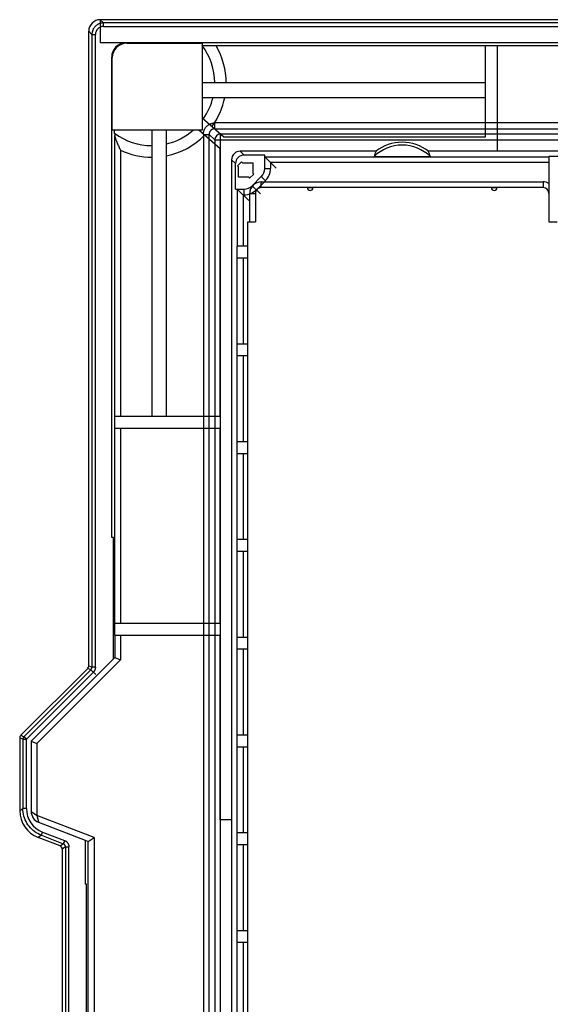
# Model space of a CAD drawing. Header units: millimetres. Extents: x -131 to 243, y -184 to 114.
# Tile 3 of 7: x -131 to -39, y -57 to 114. Entities that reach past the tile are written whole.
import ezdxf

# ---------------------------------------------------------------- set-up
doc = ezdxf.new("R2010")
doc.units = ezdxf.units.MM
doc.layers.add('MAIN-1', color=7, linetype='Continuous')
doc.layers.add('MAIN-2', color=7, linetype='Continuous')

msp = doc.modelspace()

# ---------------------------------------------------------------- linework, layer by layer
at = {"layer": 'MAIN-1'}
for p, q in [((-118, 113.02), (-118.05, 112.94)), ((-117.95, 113.09), (-118, 113.02)), ((-117.9, 113.16), (-117.95, 113.09)), ((-117.84, 113.23), (-117.9, 113.16)), ((-117.78, 113.3), (-117.84, 113.23)), ((-117.72, 113.36), (-117.78, 113.3)), ((-117.65, 113.42), (-117.72, 113.36)), ((-117.58, 113.48), (-117.65, 113.42)), ((-117.51, 113.53), (-117.58, 113.48)), ((-117.44, 113.59), (-117.51, 113.53)), ((-117.36, 113.63), (-117.44, 113.59)), ((-117.28, 113.68), (-117.36, 113.63)), ((-117.2, 113.72), (-117.28, 113.68)), ((-117.12, 113.76), (-117.2, 113.72)), ((-117.04, 113.79), (-117.12, 113.76)), ((-116.95, 113.82), (-117.04, 113.79)), ((-116.87, 113.84), (-116.95, 113.82)), ((-116.9, 114.48), (-116.34, 113.92)), ((-116.78, 113.87), (-116.87, 113.84)), ((-116.69, 113.88), (-116.78, 113.87)), ((-116.6, 113.9), (-116.69, 113.88)), ((-116.52, 113.91), (-116.6, 113.9)), ((-116.43, 113.91), (-116.52, 113.91)), ((-116.34, 113.92), (-116.43, 113.91)), ((228.54, 113.92), (-116.34, 113.92)), ((-116.34, 113.32), (228.54, 113.32)), ((-118.34, 111.92), (-118.9, 112.48)), ((-118.33, 112.01), (-118.34, 111.92)), ((-118.34, 111.92), (-118.34, 1.89)), ((-118.32, 112.19), (-118.33, 112.1)), ((-118.33, 112.1), (-118.33, 112.01)), ((-118.3, 112.27), (-118.32, 112.19)), ((-118.29, 112.36), (-118.3, 112.27)), ((-118.26, 112.45), (-118.29, 112.36)), ((-118.24, 112.54), (-118.26, 112.45)), ((-118.21, 112.62), (-118.24, 112.54)), ((-118.17, 112.7), (-118.21, 112.62)), ((-118.14, 112.79), (-118.17, 112.7)), ((-118.1, 112.87), (-118.14, 112.79)), ((-118.05, 112.94), (-118.1, 112.87)), ((-117.74, 1.89), (-117.74, 111.92)), ((-98.47, 95.85), (-98.41, 95.91)), ((-98.41, 95.91), (-98.34, 95.98)), ((-98.34, 95.98), (-98.28, 96.04)), ((-98.28, 96.04), (-98.21, 96.09)), ((-98.21, 96.09), (-98.14, 96.15)), ((-98.14, 96.15), (-98.06, 96.2)), ((-98.06, 96.2), (-97.99, 96.25)), ((-97.99, 96.25), (-97.91, 96.29)), ((-97.91, 96.29), (-97.83, 96.33)), ((-97.83, 96.33), (-97.75, 96.37)), ((-97.75, 96.37), (-97.67, 96.4)), ((-97.67, 96.4), (-97.59, 96.43)), ((-97.59, 96.43), (-97.5, 96.46)), ((-97.5, 96.46), (-97.42, 96.48)), ((-97.42, 96.48), (-97.33, 96.5)), ((-97.33, 96.5), (-97.24, 96.51)), ((-97.24, 96.51), (-97.15, 96.52)), ((-97.15, 96.52), (-97.06, 96.53)), ((-97.06, 96.53), (-96.96, 96.53)), ((209.15, 96.53), (-96.96, 96.53)), ((-96.96, 95.53), (-96.96, 96.53)), ((-98.96, 94.63), (-98.95, 94.72)), ((-98.96, 94.53), (-98.96, 94.63)), ((-98.96, 94.53), (-98.96, -163.57)), ((-98.96, 94.53), (-97.96, 94.53)), ((-98.95, 94.72), (-98.94, 94.81)), ((-98.94, 94.81), (-98.93, 94.9)), ((-98.93, 94.9), (-98.91, 94.99)), ((-98.91, 94.99), (-98.89, 95.07)), ((-98.89, 95.07), (-98.86, 95.16)), ((-98.86, 95.16), (-98.83, 95.24)), ((-98.83, 95.24), (-98.8, 95.32)), ((-98.8, 95.32), (-98.76, 95.4)), ((-98.76, 95.4), (-98.72, 95.48)), ((-98.72, 95.48), (-98.68, 95.56)), ((-98.68, 95.56), (-98.63, 95.63)), ((-98.63, 95.63), (-98.58, 95.71)), ((-98.58, 95.71), (-98.52, 95.78)), ((-98.52, 95.78), (-98.47, 95.85)), ((-97.95, 94.67), (-97.96, 94.62)), ((-97.96, 94.62), (-97.96, 94.58)), ((-97.96, 94.58), (-97.96, 94.53)), ((-97, 93.57), (-97.96, 94.53)), ((-97.96, -163.57), (-97.96, 94.53)), ((-97.94, 94.75), (-97.95, 94.71)), ((-97.95, 94.71), (-97.95, 94.67)), ((-97.93, 94.8), (-97.94, 94.75)), ((-97.91, 94.84), (-97.93, 94.8)), ((-97.9, 94.88), (-97.91, 94.84)), ((-97.88, 94.92), (-97.9, 94.88)), ((-97.86, 94.97), (-97.88, 94.92)), ((-97.84, 95.01), (-97.86, 94.97)), ((-97.82, 95.04), (-97.84, 95.01)), ((-97.8, 95.08), (-97.82, 95.04)), ((-97.77, 95.12), (-97.8, 95.08)), ((-97.74, 95.16), (-97.77, 95.12)), ((-97.71, 95.19), (-97.74, 95.16)), ((-97.68, 95.22), (-97.71, 95.19)), ((-97.65, 95.25), (-97.68, 95.22)), ((-97.62, 95.28), (-97.65, 95.25)), ((-97.59, 95.31), (-97.62, 95.28)), ((-97.55, 95.34), (-97.59, 95.31)), ((-97.51, 95.37), (-97.55, 95.34)), ((-97.47, 95.39), (-97.51, 95.37)), ((-97.44, 95.41), (-97.47, 95.39)), ((-97.4, 95.43), (-97.44, 95.41)), ((-97.35, 95.45), (-97.4, 95.43)), ((-97.31, 95.47), (-97.35, 95.45)), ((-97.27, 95.48), (-97.31, 95.47)), ((-97.23, 95.5), (-97.27, 95.48)), ((-97.18, 95.51), (-97.23, 95.5)), ((-97.14, 95.52), (-97.18, 95.51)), ((-97.1, 95.52), (-97.14, 95.52)), ((-97.05, 95.53), (-97.1, 95.52)), ((-97.01, 95.53), (-97.05, 95.53)), ((-96.96, 95.53), (-97.01, 95.53)), ((-96.96, 95.53), (-96, 94.57)), ((-96.96, 95.53), (209.15, 95.53)), ((-96, 93.57), (-96, 94.57)), ((208.19, 94.57), (-96, 94.57)), ((-97, 93.57), (-96, 93.57)), ((-97, 93.57), (-97, -162.61)), ((-96, 93.57), (208.19, 93.57)), ((-96, -162.61), (-96, 93.57)), ((-88.9, 86.28), (-39.9, 86.28)), ((-88.9, 85.28), (-88.9, 86.28)), ((-39.9, 86.28), (-39.9, 85.28)), ((-90.9, 84.28), (-89.9, 84.28)), ((-90.9, 79.31), (-90.9, 84.28)), ((-80.9, 85.28), (-79.9, 85.28)), ((-48.9, 85.28), (-47.9, 85.28)), ((-118.9, 2.13), (-118.34, 1.89)), ((-118.37, 1.7), (-118.36, 1.72)), ((-118.36, 1.72), (-118.35, 1.75)), ((-118.35, 1.77), (-118.34, 1.8)), ((-118.35, 1.75), (-118.35, 1.77)), ((-117.74, 1.89), (-118.34, 1.89)), ((-118.34, 1.87), (-118.34, 1.89)), ((-118.34, 1.85), (-118.34, 1.87)), ((-118.34, 1.82), (-118.34, 1.85)), ((-118.34, 1.8), (-118.34, 1.82)), ((-117.74, 1.79), (-117.75, 1.74)), ((-117.75, 1.74), (-117.75, 1.69)), ((-117.74, 1.89), (-117.74, 1.84)), ((-117.74, 1.84), (-117.74, 1.79)), ((-118.51, 1.47), (-130.16, -10.18)), ((-118.09, 1.05), (-129.74, -10.6)), ((-118.51, 1.47), (-119.08, 1.7)), ((-118.51, 1.47), (-118.49, 1.49)), ((-118.51, 1.47), (-117.66, 0.62)), ((-118.49, 1.49), (-118.48, 1.51)), ((-118.48, 1.51), (-118.46, 1.53)), ((-118.46, 1.53), (-118.45, 1.55)), ((-118.45, 1.55), (-118.43, 1.57)), ((-118.43, 1.57), (-118.42, 1.59)), ((-118.42, 1.59), (-118.41, 1.61)), ((-118.41, 1.61), (-118.4, 1.63)), ((-118.4, 1.63), (-118.39, 1.65)), ((-118.39, 1.65), (-118.38, 1.68)), ((-118.38, 1.68), (-118.37, 1.7)), ((-118.05, 1.08), (-118.09, 1.05)), ((-118.02, 1.12), (-118.05, 1.08)), ((-117.98, 1.17), (-118.02, 1.12)), ((-117.95, 1.21), (-117.98, 1.17)), ((-117.92, 1.25), (-117.95, 1.21)), ((-117.9, 1.3), (-117.92, 1.25)), ((-117.87, 1.34), (-117.9, 1.3)), ((-117.85, 1.39), (-117.87, 1.34)), ((-117.83, 1.44), (-117.85, 1.39)), ((-117.81, 1.48), (-117.83, 1.44)), ((-117.79, 1.53), (-117.81, 1.48)), ((-117.78, 1.58), (-117.79, 1.53)), ((-117.76, 1.63), (-117.78, 1.58)), ((-117.75, 1.69), (-117.76, 1.63)), ((-130.72, -9.94), (-130.16, -10.18)), ((-129.74, -10.6), (-130.16, -10.18)), ((-130.03, -10.3), (-130.16, -10.18)), ((-130.34, -10.6), (-130.9, -10.37)), ((-130.34, -10.6), (-130.22, -10.6)), ((-130.34, -10.6), (-130.34, -22.66)), ((-130.22, -10.6), (-129.74, -10.6)), ((-129.74, -22.66), (-129.74, -10.6)), ((-130.9, -23.04), (-130.34, -22.66)), ((-130.33, -22.99), (-130.34, -22.66)), ((-130.29, -23.32), (-130.33, -22.99)), ((-130.24, -23.65), (-130.29, -23.32)), ((-130.16, -23.98), (-130.24, -23.65)), ((-130.06, -24.3), (-130.16, -23.98)), ((-129.94, -24.61), (-130.06, -24.3)), ((-129.8, -24.91), (-129.94, -24.61)), ((-129.64, -25.21), (-129.8, -24.91)), ((-129.46, -25.49), (-129.64, -25.21)), ((-129.26, -25.76), (-129.46, -25.49)), ((-129.04, -26.01), (-129.26, -25.76)), ((-128.81, -26.25), (-129.04, -26.01)), ((-128.56, -26.48), (-128.81, -26.25)), ((-128.3, -26.68), (-128.56, -26.48)), ((-128.02, -26.87), (-128.3, -26.68)), ((-127.73, -27.04), (-128.02, -26.87)), ((-127.44, -27.19), (-127.73, -27.04)), ((-127.13, -27.32), (-127.69, -27.71)), ((-127.13, -27.32), (-127.44, -27.19)), ((-127.13, -27.32), (-123.32, -28.78)), ((-126.91, -26.76), (-123.11, -28.22)), ((-123.88, -29.17), (-123.32, -28.78)), ((-123.29, -28.8), (-123.32, -28.78)), ((-123.25, -28.82), (-123.29, -28.8)), ((-123.22, -28.84), (-123.25, -28.82)), ((-123.19, -28.86), (-123.22, -28.84)), ((-123.16, -28.88), (-123.19, -28.86)), ((-123.13, -28.9), (-123.16, -28.88)), ((-123.1, -28.93), (-123.13, -28.9)), ((-123.11, -28.22), (-123.03, -28.26)), ((-123.08, -28.96), (-123.1, -28.93)), ((-123.05, -28.99), (-123.08, -28.96)), ((-123.03, -29.02), (-123.05, -28.99)), ((-123.03, -28.26), (-122.96, -28.29)), ((-123.01, -29.05), (-123.03, -29.02)), ((-122.99, -29.09), (-123.01, -29.05)), ((-122.98, -29.12), (-122.99, -29.09)), ((-122.96, -28.29), (-122.9, -28.33)), ((-122.9, -28.33), (-122.84, -28.37)), ((-122.84, -28.37), (-122.78, -28.42)), ((-122.78, -28.42), (-122.72, -28.47)), ((-122.72, -28.47), (-122.67, -28.52)), ((-122.67, -28.52), (-122.62, -28.58)), ((-122.62, -28.58), (-122.57, -28.63)), ((-122.57, -28.63), (-122.53, -28.7)), ((-122.53, -28.7), (-122.49, -28.76)), ((-122.49, -28.76), (-122.45, -28.83)), ((-122.45, -28.83), (-122.42, -28.9)), ((-122.42, -28.9), (-122.4, -28.97)), ((-122.4, -28.97), (-122.37, -29.04)), ((-122.37, -29.04), (-122.36, -29.11)), ((-122.94, -29.34), (-123.5, -29.73)), ((-122.97, -29.16), (-122.98, -29.12)), ((-122.96, -29.19), (-122.97, -29.16)), ((-122.95, -29.23), (-122.96, -29.19)), ((-122.94, -29.27), (-122.95, -29.23)), ((-122.94, -29.31), (-122.94, -29.27)), ((-122.94, -29.34), (-122.94, -29.31)), ((-122.94, -29.34), (-122.34, -29.34)), ((-122.94, -29.34), (-122.94, -91.68)), ((-122.36, -29.11), (-122.35, -29.19)), ((-122.35, -29.19), (-122.34, -29.27)), ((-122.34, -29.27), (-122.34, -29.34)), ((-122.34, -91.68), (-122.34, -29.34))]:
    msp.add_line(p, q, dxfattribs=at)
for centre, start, end in [((-88.9, 84.28), 134.9987, 180.0067), ((-88.9, 84.28), 89.9924, 134.9987), ((-39.9, 84.28), 59.9958, 90.0067)]:
    msp.add_arc(centre, 2, start, end, dxfattribs=at)
for centre, major_axis, ratio, start_param, end_param in [((-116.34, 111.92), (1.15, 0.79), 1, 0.968487, 2.539335), ((-116.34, 113.32), (0, -0.6), 0.000012, 1.570795, 2.999641), ((-117.74, 111.92), (-0.6, 0), 0.000017, -0.099616, 1.570785), ((-96, 93.57), (0.707, 0.707), 0.999696, 0.785512, 2.356042), ((-129.74, -10.6), (0.23, 0.554), 0.999955, 1.178168, 1.963259), ((-129.74, -22.66), (0.6, 0), 0.000028, 1.57074, 3.129788), ((-125.34, -22.66), (-2.44, 3.66), 1, 0.982762, 2.187098), ((-126.91, -26.76), (-0.215, -0.56), 0.000028, 0.030749, 1.570843), ((-123.11, -28.22), (0.215, 0.56), 0.000003, 1.570793, 3.1556)]:
    msp.add_ellipse(centre, major_axis=major_axis, ratio=ratio, start_param=start_param, end_param=end_param, dxfattribs=at)
at = {"layer": 'MAIN-2'}
for p, q in [((-116.9, 114.48), (-116.9, 110.48)), ((229.1, 114.48), (-116.9, 114.48)), ((-118.9, 2.13), (-118.9, 112.48)), ((-112.4, 110.48), (-116.9, 110.48)), ((-112.3, 110.38), (-112.4, 110.48)), ((224.6, 110.48), (-112.4, 110.48)), ((-112.3, 110.38), (-99.18, 110.38)), ((-99.18, 110.38), (-99.18, 95.28)), ((-99.13, 109.96), (-99.14, 109.96)), ((-99.11, 109.96), (-99.13, 109.96)), ((-99.07, 109.96), (-99.11, 109.96)), ((-99.02, 109.96), (-99.07, 109.96)), ((-98.97, 109.96), (-99.02, 109.96)), ((-98.9, 109.96), (-98.97, 109.96)), ((-98.81, 109.95), (-98.9, 109.96)), ((-98.72, 109.95), (-98.81, 109.95)), ((-98.62, 109.95), (-98.72, 109.95)), ((-98.52, 109.95), (-98.62, 109.95)), ((-98.41, 109.95), (-98.52, 109.95)), ((-98.29, 109.95), (-98.41, 109.95)), ((-98.16, 109.95), (-98.29, 109.95)), ((-98.03, 109.95), (-98.16, 109.95)), ((-97.89, 109.95), (-98.03, 109.95)), ((-97.76, 109.95), (-97.89, 109.95)), ((-97.62, 109.95), (-97.76, 109.95)), ((-97.48, 109.95), (-97.62, 109.95)), ((-97.34, 109.95), (-97.48, 109.95)), ((-97.18, 109.95), (-97.34, 109.95)), ((-97.03, 109.95), (-97.18, 109.95)), ((-96.88, 109.95), (-97.03, 109.95)), ((-96.74, 109.95), (-96.88, 109.95)), ((-49.9, 109.95), (-96.74, 109.95)), ((-49.9, 109.98), (-47.9, 109.98)), ((-49.9, 94.12), (-49.9, 109.98)), ((-47.9, 109.98), (-47.9, 91.62)), ((160.1, 109.95), (-47.9, 109.95)), ((-114.9, 24.48), (-114.9, 107.98)), ((-114.9, 107.98), (-114.8, 107.88)), ((-114.8, 95.28), (-114.8, 107.88)), ((-99.18, 103.48), (-99.18, 103.48)), ((-49.9, 103.48), (-99.18, 103.48)), ((-97, 103.48), (-97, 103.48)), ((-49.9, 103.48), (-49.9, 103.48)), ((-99.18, 100.98), (-99.18, 100.98)), ((-99.18, 100.98), (-49.9, 100.98)), ((-97.29, 100.98), (-97.29, 100.98)), ((-49.9, 100.98), (-49.9, 100.98)), ((-99.18, 97.4), (-95.4, 94.12)), ((-99.18, 97.4), (-99.18, 97.4)), ((-98.97, 97.22), (-98.97, 97.22)), ((-99.18, 95.28), (-114.8, 95.28)), ((-114.4, 95.19), (-114.4, 95.28)), ((-114.39, 95.1), (-114.4, 95.19)), ((-114.39, 95), (-114.39, 95.1)), ((-114.39, 94.91), (-114.39, 95)), ((-114.39, 94.82), (-114.39, 94.91)), ((-114.39, 94.72), (-114.39, 94.82)), ((-114.38, 94.72), (-114.38, 94.71)), ((-114.38, 94.71), (-114.38, 94.68)), ((-114.38, 94.68), (-114.38, 94.65)), ((-114.38, 94.65), (-114.38, 94.6)), ((-114.38, 94.6), (-114.38, 94.53)), ((-114.38, 94.53), (-114.38, 94.46)), ((-114.38, 94.46), (-114.37, 94.37)), ((-114.37, 94.37), (-114.37, 94.29)), ((-114.37, 45.48), (-114.37, 94.37)), ((-114.37, 94.29), (-114.35, 94.19)), ((-114.35, 94.19), (-114.33, 94.08)), ((-107.9, 95.28), (-107.9, 95.28)), ((-107.9, 95.28), (-107.9, 45.48)), ((-105.4, 95.28), (-105.4, 95.28)), ((-105.4, 45.48), (-105.4, 95.28)), ((-100.72, 95.28), (-100.72, 95.28)), ((-96.05, 92.03), (-99.78, 95.28)), ((-99.78, 95.28), (-99.78, 95.28)), ((-99.18, 95.28), (-99.18, 95.28)), ((-114.33, 94.08), (-114.3, 93.97)), ((-114.3, 93.97), (-114.26, 93.86)), ((-114.26, 93.86), (-114.22, 93.74)), ((-114.22, 93.74), (-114.18, 93.62)), ((-114.18, 93.62), (-114.13, 93.48)), ((-114.13, 93.48), (-114.08, 93.35)), ((-114.08, 93.35), (-114.02, 93.2)), ((-114.02, 93.2), (-113.96, 93.05)), ((-113.96, 93.05), (-113.89, 92.9)), ((-113.89, 92.9), (-113.82, 92.74)), ((-113.82, 92.74), (-113.75, 92.59)), ((-113.75, 92.59), (-113.68, 92.43)), ((-107.9, 92.58), (-107.9, 92.58)), ((-105.4, 92.87), (-105.4, 92.87)), ((-95.4, 94.12), (-49.9, 94.12)), ((-95.4, 94.12), (-95.4, 94.12)), ((-49.9, 94.12), (-49.9, 94.12)), ((-113.68, 92.43), (-113.6, 92.27)), ((-113.6, 92.27), (-113.53, 92.11)), ((-113.53, 92.11), (-113.45, 91.96)), ((-113.45, 91.96), (-113.37, 91.8)), ((-113.37, 91.8), (-113.37, 45.48)), ((-96.05, 45.48), (-96.05, 92.03)), ((-96.05, 92.03), (-96.05, 92.03)), ((-91.88, 90.95), (-92.55, 91.62)), ((-92.55, 91.62), (-92.55, 91.62)), ((-68.99, 91.62), (-92.55, 91.62)), ((-88.3, 90.95), (-91.88, 90.95)), ((-88.3, 88.62), (-88.3, 90.95)), ((-68.99, 91.62), (-68.98, 91.62)), ((-68.98, 91.62), (-68.97, 91.62)), ((-68.97, 91.62), (-68.96, 91.62)), ((-68.96, 91.62), (-68.96, 91.62)), ((-68.96, 91.62), (-68.95, 91.62)), ((-68.95, 91.62), (-68.94, 91.62)), ((-68.94, 91.62), (-68.93, 91.62)), ((-59.86, 91.62), (-59.87, 91.62)), ((-59.85, 91.62), (-59.86, 91.62)), ((-59.84, 91.62), (-59.85, 91.62)), ((-59.83, 91.62), (-59.84, 91.62)), ((-59.84, 91.62), (-59.84, 91.62)), ((-59.82, 91.62), (-59.83, 91.62)), ((-59.81, 91.62), (-59.82, 91.62)), ((-47.9, 91.62), (-59.81, 91.62)), ((-36.4, 91.62), (-47.9, 91.62)), ((-47.9, 91.62), (-47.9, 91.62)), ((-94.05, 90.12), (-93.38, 89.45)), ((-94.05, 90.12), (-94.05, 90.12)), ((-94.05, 90.12), (-94.05, -24.62)), ((-93.38, 85.03), (-93.38, 89.45)), ((-92.33, 89.77), (-93.04, 89.06)), ((-93.04, 89.06), (-92.87, 88.89)), ((-93.04, 89.06), (-93.04, 89.06)), ((-92.16, 89.6), (-92.33, 89.77)), ((-92.33, 89.77), (-92.33, 89.77)), ((-92.16, 89.6), (-90.37, 89.6)), ((-92.16, 89.6), (-92.16, 89.6)), ((-90.37, 89.6), (-90.37, 87.81)), ((-90.37, 89.6), (-90.37, 89.6)), ((-88.3, 90.64), (-38.9, 90.64)), ((-88.3, 90.64), (-86.3, 88.64)), ((-38.9, 89.64), (-87.3, 89.64)), ((-87.3, 89.64), (-87.3, 88.62)), ((-69.3, 90.68), (-59.5, 90.68)), ((-38.9, 90.71), (-38.9, 79.31)), ((-36.4, 90.71), (-38.9, 90.71)), ((-92.87, 87.1), (-92.87, 88.89)), ((-92.87, 88.89), (-92.87, 88.89)), ((-90.92, 86.94), (-90.21, 87.65)), ((-90.21, 87.65), (-90.37, 87.81)), ((-90.37, 87.81), (-90.37, 87.81)), ((-90.21, 87.65), (-90.21, 87.65)), ((-88.3, 88.62), (-88.3, 88.62)), ((-88.3, 88.62), (-87.3, 88.62)), ((-91.08, 87.1), (-92.87, 87.1)), ((-92.87, 87.1), (-92.87, 87.1)), ((-91.08, 87.1), (-90.92, 86.94)), ((-91.08, 87.1), (-91.08, 87.1)), ((-90.92, 86.94), (-90.92, 86.94)), ((-88.89, 87.2), (-90.47, 85.62)), ((-90.47, 85.62), (-90.47, 85.62)), ((-90.47, 85.62), (-89.06, 84.2)), ((-89.61, 84.99), (-88.18, 86.49)), ((-88.18, 86.49), (-88.89, 87.2)), ((-88.89, 87.2), (-88.89, 87.2)), ((-93.38, 85.03), (-91.89, 85.03)), ((-93.07, 85.03), (-93.07, 75.08)), ((-93.07, 85.03), (-91.07, 83.03)), ((-92.07, 84.03), (-92.07, 75.08)), ((-91.89, 84.03), (-92.07, 84.03)), ((-91.89, 84.03), (-91.89, 85.03)), ((-91.89, 85.03), (-91.89, 85.03)), ((-89.9, 84.28), (-89.9, 79.31)), ((-89.9, 84.28), (-89.9, 84.28)), ((-89.74, 84.92), (-89.76, 84.91)), ((-89.72, 84.93), (-89.74, 84.92)), ((-89.7, 84.95), (-89.72, 84.93)), ((-89.68, 84.96), (-89.7, 84.95)), ((-89.66, 84.97), (-89.68, 84.96)), ((-89.64, 84.98), (-89.66, 84.97)), ((-89.61, 84.99), (-89.64, 84.98)), ((-80.4, 85.28), (-88.9, 85.28)), ((-88.9, 85.28), (-88.9, 85.28)), ((-80.9, 85.28), (-80.9, 85.28)), ((-48.4, 85.28), (-80.4, 85.28)), ((-79.9, 85.28), (-79.9, 85.28)), ((-48.9, 85.28), (-48.9, 85.28)), ((-39.9, 85.28), (-48.4, 85.28)), ((-47.9, 85.28), (-47.9, 85.28)), ((-39.9, 85.28), (-39.9, 85.28)), ((-38.9, 84.28), (-38.9, 84.28)), ((-91.22, 79.31), (-89.9, 79.31)), ((-91.22, 75.08), (-91.22, 79.31)), ((-91.22, 79.31), (-91.22, 79.31)), ((-89.9, 79.31), (-89.9, 79.31)), ((-38.9, 79.31), (-37.46, 79.31)), ((-38.9, 79.31), (-38.9, 79.31)), ((-91.22, 75.08), (-93.14, 75.08)), ((-93.14, 75.08), (-93.14, 73.08)), ((-91.22, 75.08), (-91.22, 75.08)), ((-91.22, 73.08), (-91.22, 75.08)), ((-93.14, 73.08), (-91.22, 73.08)), ((-93.07, 58.08), (-93.07, 73.08)), ((-92.07, 73.08), (-92.07, 58.08)), ((-91.22, 73.08), (-91.22, 73.08)), ((-91.22, 58.08), (-91.22, 73.08)), ((-93.14, 58.08), (-93.14, 56.08)), ((-91.22, 58.08), (-93.14, 58.08)), ((-91.22, 56.08), (-91.22, 58.08)), ((-91.22, 58.08), (-91.22, 58.08)), ((-93.14, 56.08), (-91.22, 56.08)), ((-93.07, 41.08), (-93.07, 56.08)), ((-92.07, 56.08), (-92.07, 41.08)), ((-91.22, 56.08), (-91.22, 56.08)), ((-91.22, 41.08), (-91.22, 56.08)), ((-96.05, 45.48), (-114.44, 45.48)), ((-114.44, 45.48), (-114.44, 43.48)), ((-107.9, 45.48), (-107.9, 45.48)), ((-105.4, 45.48), (-105.4, 45.48)), ((-96.05, 45.48), (-96.05, 43.48)), ((-96.05, 45.48), (-96.05, 45.48)), ((-114.44, 43.48), (-96.05, 43.48)), ((-114.37, 9.48), (-114.37, 43.48)), ((-113.37, 43.48), (-113.37, 9.48)), ((-96.05, 9.48), (-96.05, 43.48)), ((-96.05, 43.48), (-96.05, 43.48)), ((-93.14, 41.08), (-93.14, 39.08)), ((-91.22, 41.08), (-93.14, 41.08)), ((-91.22, 39.08), (-91.22, 41.08)), ((-91.22, 41.08), (-91.22, 41.08)), ((-93.14, 39.08), (-91.22, 39.08)), ((-93.07, 24.08), (-93.07, 39.08)), ((-92.07, 39.08), (-92.07, 24.08)), ((-91.22, 39.08), (-91.22, 39.08)), ((-91.22, 24.08), (-91.22, 39.08)), ((-114.59, 24.48), (-114.9, 24.48)), ((-114.59, 3.37), (-114.59, 24.48)), ((-114.59, 24.48), (-114.59, 24.48)), ((-93.14, 24.08), (-93.14, 22.08)), ((-91.22, 24.08), (-93.14, 24.08)), ((-91.22, 22.08), (-91.22, 24.08)), ((-91.22, 24.08), (-91.22, 24.08)), ((-93.14, 22.08), (-91.22, 22.08)), ((-93.07, 7.08), (-93.07, 22.08)), ((-92.07, 22.08), (-92.07, 7.08)), ((-91.22, 22.08), (-91.22, 22.08)), ((-91.22, 7.08), (-91.22, 22.08)), ((-114.44, 9.48), (-114.44, 7.48)), ((-96.05, 9.48), (-114.44, 9.48)), ((-96.05, 9.48), (-96.05, 7.48)), ((-96.05, 9.48), (-96.05, 9.48)), ((-114.44, 7.48), (-96.05, 7.48)), ((-114.37, 7.48), (-114.37, 3.58)), ((-113.37, 7.48), (-113.37, 3.16)), ((-96.05, -24.62), (-96.05, 7.48)), ((-96.05, 7.48), (-96.05, 7.48)), ((-93.14, 7.08), (-93.14, 5.08)), ((-91.22, 7.08), (-93.14, 7.08)), ((-91.22, 5.08), (-91.22, 7.08)), ((-91.22, 7.08), (-91.22, 7.08)), ((-114.59, 3.37), (-114.37, 3.58)), ((-114.37, 3.58), (-113.37, 3.16)), ((-93.14, 5.08), (-91.22, 5.08)), ((-93.07, -9.92), (-93.07, 5.08)), ((-92.07, 5.08), (-92.07, -9.92)), ((-91.22, 5.08), (-91.22, 5.08)), ((-91.22, -9.92), (-91.22, 5.08)), ((-128.9, -10.95), (-114.59, 3.37)), ((-127.9, -11.36), (-113.37, 3.16)), ((-114.59, 3.37), (-114.59, 3.37)), ((-130.72, -9.94), (-119.08, 1.7)), ((-93.14, -9.92), (-93.14, -11.92)), ((-91.22, -9.92), (-93.14, -9.92)), ((-91.22, -11.92), (-91.22, -9.92)), ((-91.22, -9.92), (-91.22, -9.92)), ((-130.9, -10.37), (-130.9, -23.04)), ((-128.9, -10.95), (-128.9, -23.19)), ((-128.9, -10.95), (-127.9, -11.36)), ((-128.9, -10.95), (-128.9, -10.95)), ((-127.9, -11.36), (-127.9, -23.88)), ((-93.14, -11.92), (-91.22, -11.92)), ((-93.07, -26.92), (-93.07, -11.92)), ((-92.07, -11.92), (-92.07, -26.92)), ((-91.22, -11.92), (-91.22, -11.92)), ((-91.22, -26.92), (-91.22, -11.92)), ((-128.9, -23.19), (-128.9, -23.2)), ((-128.9, -23.19), (-128.9, -23.19)), ((-128.9, -23.2), (-128.89, -23.2)), ((-128.89, -23.2), (-128.88, -23.21)), ((-128.88, -23.21), (-128.87, -23.22)), ((-128.87, -23.22), (-128.85, -23.23)), ((-128.85, -23.23), (-128.83, -23.25)), ((-128.83, -23.25), (-128.8, -23.26)), ((-128.8, -23.26), (-128.78, -23.28)), ((-128.78, -23.28), (-128.74, -23.3)), ((-128.74, -23.3), (-128.71, -23.32)), ((-128.71, -23.32), (-128.67, -23.35)), ((-128.67, -23.35), (-128.63, -23.38)), ((-128.63, -23.38), (-128.59, -23.4)), ((-128.59, -23.4), (-128.55, -23.43)), ((-128.55, -23.43), (-128.51, -23.46)), ((-128.51, -23.46), (-128.46, -23.5)), ((-128.46, -23.5), (-128.41, -23.53)), ((-128.41, -23.53), (-128.37, -23.57)), ((-128.37, -23.57), (-128.32, -23.6)), ((-128.32, -23.6), (-128.27, -23.64)), ((-128.27, -23.64), (-128.22, -23.67)), ((-128.22, -23.67), (-128.16, -23.71)), ((-128.16, -23.71), (-128.11, -23.74)), ((-128.11, -23.74), (-128.06, -23.78)), ((-128.06, -23.78), (-128.01, -23.81)), ((-128.01, -23.81), (-127.95, -23.85)), ((-127.95, -23.85), (-127.9, -23.88)), ((-117.97, -27.69), (-127.9, -23.88)), ((-127.9, -23.88), (-127.89, -23.95)), ((-127.89, -23.95), (-127.87, -24.02)), ((-127.87, -24.02), (-127.86, -24.09)), ((-127.86, -24.09), (-127.84, -24.16)), ((-127.84, -24.16), (-127.83, -24.22)), ((-127.83, -24.22), (-127.81, -24.28)), ((-127.81, -24.28), (-127.79, -24.34)), ((-127.79, -24.34), (-127.78, -24.39)), ((-127.78, -24.39), (-127.76, -24.45)), ((-127.76, -24.45), (-127.74, -24.5)), ((-127.74, -24.5), (-127.73, -24.55)), ((-127.73, -24.55), (-127.72, -24.6)), ((-127.72, -24.6), (-127.71, -24.65)), ((-127.71, -24.65), (-127.7, -24.7)), ((-127.7, -24.7), (-127.69, -24.75)), ((-127.69, -24.75), (-127.68, -24.79)), ((-127.68, -24.79), (-127.68, -24.83)), ((-127.68, -24.83), (-127.67, -24.86)), ((-127.67, -24.86), (-127.66, -24.89)), ((-127.66, -24.89), (-127.66, -24.92)), ((-127.66, -24.92), (-127.65, -24.94)), ((-127.65, -24.94), (-127.65, -24.97)), ((-127.65, -24.97), (-127.64, -24.99)), ((-127.64, -24.99), (-127.64, -25.01)), ((-127.64, -25.01), (-127.63, -25.02)), ((-127.63, -25.02), (-127.63, -25.04)), ((-127.63, -25.04), (-127.62, -25.05)), ((-127.62, -25.05), (-127.62, -25.05)), ((-127.62, -25.05), (-127.62, -25.06)), ((-127.62, -25.06), (-119.5, -28.18)), ((-127.62, -25.06), (-127.62, -25.06)), ((-127.62, -25.06), (-127.62, -25.06)), ((-94.05, -24.62), (-96.05, -24.62)), ((-96.05, -24.62), (-96.05, -24.62)), ((-94.05, -24.62), (-94.05, -104.82)), ((-94.05, -24.62), (-94.05, -24.62)), ((-93.14, -26.92), (-93.14, -28.92)), ((-91.22, -26.92), (-93.14, -26.92)), ((-91.22, -28.92), (-91.22, -26.92)), ((-91.22, -26.92), (-91.22, -26.92)), ((-123.88, -29.17), (-127.69, -27.71)), ((-119.5, -28.18), (-119.5, -35.84)), ((-119.5, -28.18), (-118.97, -28.38)), ((-118.97, -28.38), (-117.97, -27.69)), ((-118.97, -67.52), (-118.97, -28.38)), ((-117.97, -27.69), (-117.97, -66.52)), ((-93.14, -28.92), (-91.22, -28.92)), ((-93.07, -43.92), (-93.07, -28.92)), ((-92.07, -28.92), (-92.07, -43.92)), ((-91.22, -28.92), (-91.22, -28.92)), ((-91.22, -43.92), (-91.22, -28.92)), ((-123.5, -29.73), (-123.5, -91.12)), ((-119.29, -35.84), (-119.5, -35.84)), ((-119.29, -64.94), (-119.29, -35.84)), ((-119.29, -35.84), (-119.29, -35.84)), ((-93.14, -43.92), (-93.14, -45.92)), ((-91.22, -43.92), (-93.14, -43.92)), ((-91.22, -45.92), (-91.22, -43.92)), ((-91.22, -43.92), (-91.22, -43.92)), ((-93.14, -45.92), (-91.22, -45.92)), ((-93.07, -60.92), (-93.07, -45.92)), ((-92.07, -45.92), (-92.07, -60.92)), ((-91.22, -45.92), (-91.22, -45.92)), ((-91.22, -60.92), (-91.22, -45.92))]:
    msp.add_line(p, q, dxfattribs=at)
for centre, radius, start, end in [((-107.9, 103.48), 10.9, 0, 36.6363), ((-107.9, 103.48), 12.9, 0, 30.0809), ((-107.9, 103.48), 10.9, 324.9787, 346.7407), ((-107.9, 103.48), 12.9, 324.0491, 348.8254), ((-107.9, 103.48), 10.9, 233.4451, 270), ((-107.9, 103.48), 10.9, 283.2593, 311.1776), ((-107.9, 103.48), 12.9, 281.1745, 315.1567), ((-64.4, 85.68), 7, 90, 134.4322), ((-64.4, 85.68), 7.5, 90, 127.7003), ((-64.4, 85.68), 7.5, 52.2996, 90), ((-64.4, 85.68), 7, 45.5678, 90), ((-107.9, 103.48), 12.9, 244.8888, 270), ((-92.55, 90.12), 1.5, 90.0007, 179.9985), ((-90.3, 88.62), 2, 315, 0), ((-90.3, 88.62), 3, 315, 0.0002), ((-91.89, 87.03), 2, 270, 315), ((-91.89, 87.03), 3, 269.9999, 314.999), ((-88.9, 84.28), 1, 135.0758, 180), ((-88.9, 84.28), 1, 90, 135.0758), ((-80.4, 85.28), 0.5, 180, 270), ((-80.4, 85.28), 0.5, 270, 0), ((-48.4, 85.28), 0.5, 180, 270), ((-48.4, 85.28), 0.5, 270, 0), ((-39.9, 84.28), 1, 0, 90), ((-126.9, -23.19), 2, 180, 249)]:
    msp.add_arc(centre, radius, start, end, dxfattribs=at)
for centre, major_axis, ratio, start_param, end_param in [((-116.9, 112.48), (-1.41, 1.41), 0.999924, -0.78536, 0.78536), ((-112.4, 107.98), (-1.77, 1.77), 0.999924, -0.78533, 0.78536), ((-112.3, 107.88), (-1.77, 1.77), 0.999924, -0.78536, 0.78536), ((-91.88, 89.45), (-1.06, 1.06), 0.999695, -0.785246, 0.785259), ((-64.4, 88.68), (0, -6), 0.866068, -2.082316, -1.910292), ((-64.4, 88.68), (0, -6), 0.866068, 1.910292, 2.082316), ((-119.5, 2.13), (0.554, -0.23), 0.999955, -0.392684, 0.392683), ((-130.3, -10.37), (-0.554, 0.23), 0.999955, -0.392684, 0.392683), ((-125.9, -23.04), (-4.12, -2.83), 0.999944, -0.602112, 0.602113), ((-124.1, -29.73), (0.495, 0.34), 0.999945, -0.602113, 0.602112)]:
    msp.add_ellipse(centre, major_axis=major_axis, ratio=ratio, start_param=start_param, end_param=end_param, dxfattribs=at)

doc.saveas('drawing.dxf')
